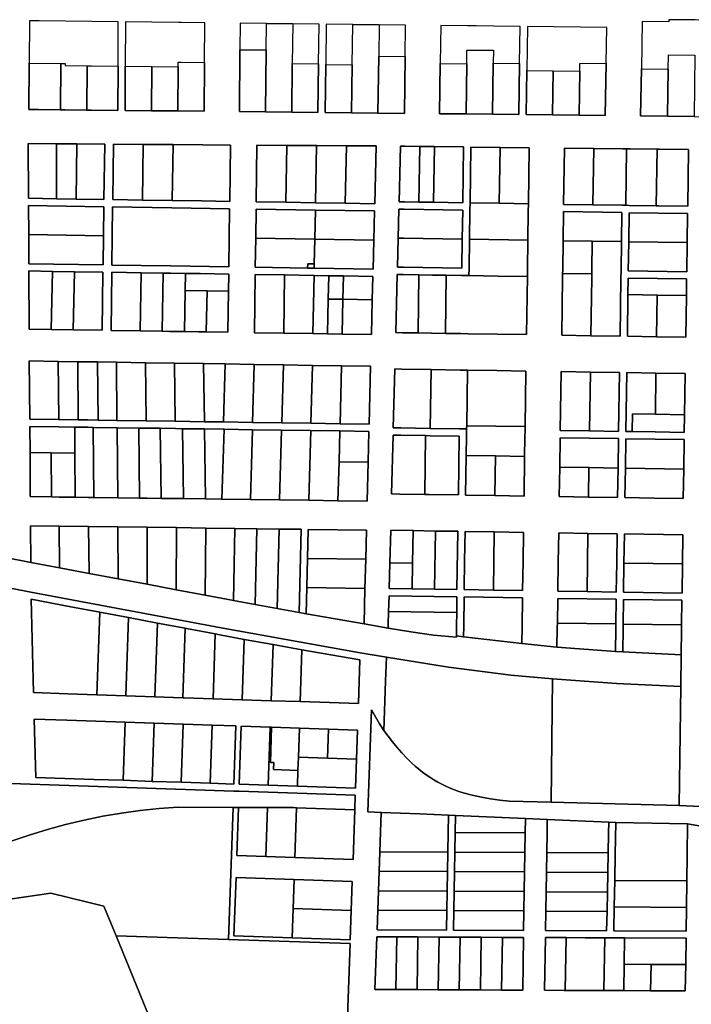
# Model space of a CAD drawing. Header units: feet. Extents: x 1432881 to 1462358, y 428034 to 438747.
# Tile 7 of 14: x 1456908 to 1458433, y 432739 to 434973. Entities that reach past the tile are written whole.
import ezdxf

# ---------------------------------------------------------------- set-up
doc = ezdxf.new("R2010")
doc.units = ezdxf.units.FT
doc.header["$MEASUREMENT"] = 0
doc.layers.add('SH_Minor_Grid_Line', color=247, linetype='Continuous')

msp = doc.modelspace()

# ---------------------------------------------------------------- linework, layer by layer
at = {"layer": 'SH_Minor_Grid_Line'}
for points in [[(1457130.6, 434767.3), (1457131.2, 434867.7), (1457131.8, 434968.1), (1457071.8, 434968.7), (1457011.8, 434969.4), (1456951.9, 434970.1), (1456929.9, 434970.3), (1456929.3, 434874.4), (1456928.6, 434769.4), (1456950.6, 434769.2), (1457000.6, 434768.7), (1457010.6, 434768.6), (1457060.6, 434768), (1457070.6, 434767.9), (1457130.6, 434767.3)], [(1457327.1, 434765.2), (1457327.7, 434875.9), (1457328.3, 434965.8), (1457275.3, 434966.4), (1457268.3, 434966.5), (1457208.3, 434967.2), (1457148.3, 434967.9), (1457147.7, 434867.5), (1457147.1, 434767.1), (1457207.1, 434766.5), (1457267.1, 434765.9), (1457327.1, 434765.2)], [(1457584.6, 434762.5), (1457586.2, 434872.9), (1457587.5, 434962.9), (1457527.7, 434963.6), (1457468, 434964.3), (1457408.3, 434964.9), (1457407.9, 434904.9), (1457407, 434764.4), (1457466.2, 434763.8), (1457525.4, 434763.1), (1457584.6, 434762.5)], [(1457467.5, 434904.3), (1457468, 434964.3), (1457527.7, 434963.6), (1457526.7, 434873.6), (1457525.4, 434763.1), (1457466.2, 434763.8), (1457467.5, 434904.3)], [(1457781.1, 434760.4), (1457783, 434889.7), (1457784, 434960.7), (1457724, 434961.4), (1457664, 434962.1), (1457604, 434962.7), (1457602.6, 434871.3), (1457601.1, 434762.3), (1457661, 434761.7), (1457721, 434761.1), (1457781.1, 434760.4)], [(1457664, 434962.1), (1457724, 434961.4), (1457722.9, 434890.4), (1457721, 434761.1), (1457661, 434761.7), (1457662.6, 434870.7), (1457664, 434962.1)], [(1458041.2, 434757.7), (1458042.8, 434873.8), (1458044.1, 434957.8), (1457984.1, 434958.5), (1457944.1, 434958.9), (1457924.1, 434959.1), (1457864, 434959.8), (1457862.8, 434873.6), (1457861.1, 434759.6), (1457921.2, 434759), (1457981.2, 434758.3), (1458041.2, 434757.7)], [(1458237.3, 434755.6), (1458239.4, 434874.6), (1458240.8, 434955.6), (1458180.6, 434956.2), (1458120.6, 434956.9), (1458060.6, 434957.6), (1458059.1, 434857.5), (1458057.7, 434757.5), (1458117.7, 434756.9), (1458177.7, 434756.3), (1458237.3, 434755.6)], [(1458498.7, 434752.9), (1458500.5, 434891.8), (1458501.3, 434952.6), (1458501.5, 434971.6), (1458441.5, 434972.3), (1458381.5, 434973), (1458381.5, 434968.4), (1458321, 434969.1), (1458319.2, 434861.4), (1458317.3, 434754.8), (1458378.7, 434754.1), (1458438.7, 434753.5), (1458498.7, 434752.9)], [(1457467.5, 434904.3), (1457466.2, 434763.8), (1457407, 434764.4), (1457407.9, 434904.9), (1457467.5, 434904.3)], [(1457722.9, 434890.4), (1457783, 434889.7), (1457781.1, 434760.4), (1457721, 434761.1), (1457722.9, 434890.4)], [(1457922.8, 434872.9), (1457923.3, 434904.1), (1457943.3, 434904.1), (1457983.3, 434904.1), (1457982.8, 434874.5), (1457981.2, 434758.3), (1457921.2, 434759), (1457922.8, 434872.9)], [(1458380.1, 434860.7), (1458380.5, 434893.1), (1458440.5, 434892.5), (1458438.7, 434753.5), (1458378.7, 434754.1), (1458380.1, 434860.7)], [(1457001.2, 434873.5), (1457000.6, 434768.7), (1456950.6, 434769.2), (1456928.6, 434769.4), (1456929.3, 434874.4), (1457001.2, 434873.5)], [(1457061.2, 434868.4), (1457060.6, 434768), (1457010.6, 434768.6), (1457000.6, 434768.7), (1457001.2, 434873.5), (1457011.2, 434873.3), (1457011.2, 434868.9), (1457061.2, 434868.4)], [(1457061.2, 434868.4), (1457071.2, 434868.3), (1457131.2, 434867.7), (1457130.6, 434767.3), (1457070.6, 434767.9), (1457060.6, 434768), (1457061.2, 434868.4)], [(1457207.7, 434866.9), (1457207.1, 434766.5), (1457147.1, 434767.1), (1457147.7, 434867.5), (1457207.7, 434866.9)], [(1457207.7, 434866.9), (1457267.7, 434866.2), (1457267.1, 434765.9), (1457207.1, 434766.5), (1457207.7, 434866.9)], [(1457274.7, 434876.4), (1457327.7, 434875.9), (1457327.1, 434765.2), (1457267.1, 434765.9), (1457267.7, 434866.2), (1457267.7, 434876.5), (1457274.7, 434876.4)], [(1457526.7, 434873.6), (1457586.2, 434872.9), (1457584.6, 434762.5), (1457525.4, 434763.1), (1457526.7, 434873.6)], [(1457662.6, 434870.7), (1457661, 434761.7), (1457601.1, 434762.3), (1457602.6, 434871.3), (1457662.6, 434870.7)], [(1457922.8, 434872.9), (1457921.2, 434759), (1457861.1, 434759.6), (1457862.8, 434873.6), (1457922.8, 434872.9)], [(1457982.8, 434874.5), (1458042.8, 434873.8), (1458041.2, 434757.7), (1457981.2, 434758.3), (1457982.8, 434874.5)], [(1458179.4, 434873.6), (1458239.4, 434874.6), (1458237.3, 434755.6), (1458177.7, 434756.3), (1458179.1, 434856.3), (1458179.4, 434873.6)], [(1458119.1, 434856.9), (1458117.7, 434756.9), (1458057.7, 434757.5), (1458059.1, 434857.5), (1458119.1, 434856.9)], [(1458119.1, 434856.9), (1458179.1, 434856.3), (1458177.7, 434756.3), (1458117.7, 434756.9), (1458119.1, 434856.9), (1458119.1, 434856.9)], [(1458380.1, 434860.7), (1458378.7, 434754.1), (1458317.3, 434754.8), (1458319.2, 434861.4), (1458380.1, 434860.7)], [(1456991.7, 434691.3), (1456991.2, 434566.8), (1456928.2, 434567.8), (1456927.6, 434691.7), (1456991.7, 434691.3)], [(1456927.6, 434691.7), (1456928.2, 434567.8), (1456991.2, 434566.8), (1457036.2, 434566.1), (1457099.2, 434565.1), (1457100.9, 434690.5), (1457037.9, 434691), (1456991.7, 434691.3), (1456927.6, 434691.7)], [(1456991.7, 434691.3), (1457037.9, 434691), (1457036.2, 434566.1), (1456991.2, 434566.8), (1456991.7, 434691.3)], [(1457037.9, 434691), (1457100.9, 434690.5), (1457099.2, 434565.1), (1457036.2, 434566.1), (1457037.9, 434691)], [(1457186.5, 434563.7), (1457119.2, 434564.8), (1457120.9, 434690.4), (1457188.6, 434690), (1457186.5, 434563.7)], [(1457120.9, 434690.4), (1457119.2, 434564.8), (1457186.5, 434563.7), (1457253.8, 434562.7), (1457321.1, 434561.6), (1457384.8, 434560.6), (1457386.5, 434688.6), (1457324, 434689), (1457256.3, 434689.5), (1457188.6, 434690), (1457120.9, 434690.4)], [(1457186.5, 434563.7), (1457188.6, 434690), (1457256.3, 434689.5), (1457253.8, 434562.7), (1457186.5, 434563.7)], [(1457253.8, 434562.7), (1457256.3, 434689.5), (1457324, 434689), (1457386.5, 434688.6), (1457384.8, 434560.6), (1457321.1, 434561.6), (1457253.8, 434562.7)], [(1457512.1, 434558.6), (1457444.8, 434559.7), (1457446.5, 434688.2), (1457514.2, 434687.8), (1457512.1, 434558.6)], [(1457446.5, 434688.2), (1457444.8, 434559.7), (1457512.1, 434558.6), (1457579.4, 434557.6), (1457646.7, 434556.5), (1457713.9, 434555.4), (1457717.3, 434686.4), (1457649.6, 434686.9), (1457581.9, 434687.3), (1457514.2, 434687.8), (1457446.5, 434688.2)], [(1457512.1, 434558.6), (1457514.2, 434687.8), (1457581.9, 434687.3), (1457579.4, 434557.6), (1457512.1, 434558.6)], [(1457579.4, 434557.6), (1457581.9, 434687.3), (1457649.6, 434686.9), (1457646.7, 434556.5), (1457579.4, 434557.6)], [(1457646.7, 434556.5), (1457649.6, 434686.9), (1457717.3, 434686.4), (1457713.9, 434555.4), (1457646.7, 434556.5)], [(1457932.1, 434684), (1457930.2, 434557.3), (1457930, 434540.8), (1457929, 434474.8), (1457928, 434408.8), (1457927.7, 434392.3), (1457911.2, 434392.6), (1457876.2, 434393.1), (1457845, 434393.6), (1457814.2, 434394.1), (1457778.7, 434394.7), (1457764.9, 434394.9), (1457761.5, 434262.9), (1457776.7, 434262.7), (1457812.2, 434262.1), (1457843, 434261.6), (1457874.2, 434261.2), (1457909.2, 434260.6), (1457925.7, 434260.3), (1457992, 434259.3), (1458058.3, 434258.3), (1458060.3, 434390.2), (1458060.5, 434406.7), (1458061.5, 434472.7), (1458062.5, 434538.7), (1458062.7, 434555.2), (1458064.6, 434682.5), (1457998.4, 434683.2), (1457932.1, 434684)], [(1457814.3, 434559.1), (1457781.2, 434559.6), (1457769.1, 434559.8), (1457772.3, 434685.8), (1457783.1, 434685.7), (1457816.2, 434685.3), (1457814.3, 434559.1)], [(1457772.3, 434685.8), (1457769.1, 434559.8), (1457781.2, 434559.6), (1457814.3, 434559.1), (1457847.4, 434558.6), (1457913.7, 434557.6), (1457915.6, 434684.2), (1457849.3, 434684.9), (1457816.2, 434685.3), (1457783.1, 434685.7), (1457772.3, 434685.8)], [(1457814.3, 434559.1), (1457816.2, 434685.3), (1457849.3, 434684.9), (1457847.4, 434558.6), (1457814.3, 434559.1)], [(1457849.3, 434684.9), (1457915.6, 434684.2), (1457913.7, 434557.6), (1457847.4, 434558.6), (1457849.3, 434684.9)], [(1457998.4, 434683.2), (1457996.5, 434556.3), (1457930.2, 434557.3), (1457932.1, 434684), (1457998.4, 434683.2)], [(1457998.4, 434683.2), (1458064.6, 434682.5), (1458062.7, 434555.2), (1457996.5, 434556.3), (1457998.4, 434683.2)], [(1458210.9, 434680.8), (1458209, 434552.9), (1458142.7, 434554), (1458144.6, 434681.6), (1458210.9, 434680.8)], [(1458144.6, 434681.6), (1458142.7, 434554), (1458209, 434552.9), (1458275.3, 434551.9), (1458283.5, 434551.8), (1458291.8, 434551.6), (1458352.9, 434550.7), (1458358.1, 434550.6), (1458424.3, 434549.5), (1458426.3, 434678.4), (1458360, 434679.1), (1458354.8, 434679.2), (1458293.7, 434679.9), (1458285.5, 434680), (1458277.2, 434680.1), (1458210.9, 434680.8), (1458144.6, 434681.6)], [(1458285.5, 434680), (1458283.5, 434551.8), (1458275.3, 434551.9), (1458209, 434552.9), (1458210.9, 434680.8), (1458277.2, 434680.1), (1458285.5, 434680)], [(1458283.5, 434551.8), (1458285.5, 434680), (1458293.7, 434679.9), (1458354.8, 434679.2), (1458352.9, 434550.7), (1458291.8, 434551.6), (1458283.5, 434551.8)], [(1458354.8, 434679.2), (1458360, 434679.1), (1458426.3, 434678.4), (1458424.3, 434549.5), (1458358.1, 434550.6), (1458352.9, 434550.7), (1458354.8, 434679.2)], [(1457929, 434474.8), (1457930, 434540.8), (1457930.2, 434557.3), (1457996.5, 434556.3), (1458062.7, 434555.2), (1458062.5, 434538.7), (1458061.5, 434472.7), (1457929, 434474.8)], [(1456928.2, 434551.3), (1457099, 434548.6), (1457098.1, 434482.6), (1456928.5, 434485.3), (1456928.2, 434551.3)], [(1456928.8, 434419.3), (1457097.3, 434416.6), (1457098.1, 434482.6), (1457099, 434548.6), (1456928.2, 434551.3), (1456928.5, 434485.3), (1456928.8, 434419.3)], [(1457384.6, 434544.1), (1457383.7, 434478.1), (1457382.8, 434412.1), (1457250.9, 434414.2), (1457117.3, 434416.3), (1457118.1, 434482.3), (1457119, 434548.3), (1457253.5, 434546.2), (1457384.6, 434544.1)], [(1457384.6, 434544.1), (1457253.5, 434546.2), (1457119, 434548.3), (1457118.1, 434482.3), (1457117.3, 434416.3), (1457250.9, 434414.2), (1457382.8, 434412.1), (1457383.7, 434478.1), (1457384.6, 434544.1)], [(1457710.2, 434407), (1457711.8, 434473), (1457713.5, 434539), (1457579.1, 434541.1), (1457444.6, 434543.2), (1457443.7, 434477.2), (1457442.8, 434411.2), (1457561.5, 434409.3), (1457576.5, 434409.1), (1457710.2, 434407)], [(1457579.1, 434541.1), (1457577.8, 434475.1), (1457443.7, 434477.2), (1457444.6, 434543.2), (1457579.1, 434541.1)], [(1457713.5, 434539), (1457711.8, 434473), (1457577.8, 434475.1), (1457579.1, 434541.1), (1457713.5, 434539)], [(1457765.3, 434411.4), (1457778.9, 434411.2), (1457911.5, 434409.1), (1457912.5, 434475.1), (1457913.5, 434541.1), (1457780.9, 434543.1), (1457768.7, 434543.3), (1457767, 434477.4), (1457765.3, 434411.4)], [(1457767, 434477.4), (1457768.7, 434543.3), (1457780.9, 434543.1), (1457913.5, 434541.1), (1457912.5, 434475.1), (1457779.9, 434477.2), (1457767, 434477.4)], [(1458142.5, 434537.5), (1458141.5, 434471.5), (1458140.5, 434405.5), (1458140.4, 434397.2), (1458140.2, 434389), (1458138.3, 434257), (1458204.5, 434256), (1458270.8, 434254.9), (1458272.8, 434386.9), (1458273, 434403.4), (1458274, 434469.4), (1458275, 434535.4), (1458142.5, 434537.5)], [(1458207.8, 434470.4), (1458141.5, 434471.5), (1458142.5, 434537.5), (1458275, 434535.4), (1458274, 434469.4), (1458207.8, 434470.4)], [(1458422.1, 434401.1), (1458423.1, 434467.1), (1458424.1, 434533), (1458291.5, 434535.1), (1458290.5, 434469.1), (1458289.5, 434403.1), (1458422.1, 434401.1)], [(1458424.1, 434533), (1458423.1, 434467.1), (1458290.5, 434469.1), (1458291.5, 434535.1), (1458424.1, 434533)], [(1456928.5, 434485.3), (1457098.1, 434482.6), (1457097.3, 434416.6), (1456928.8, 434419.3), (1456928.5, 434485.3)], [(1457561.5, 434409.3), (1457442.8, 434411.2), (1457443.7, 434477.2), (1457577.8, 434475.1), (1457576.7, 434419.1), (1457561.7, 434419.3), (1457561.5, 434409.3)], [(1457576.7, 434419.1), (1457577.8, 434475.1), (1457711.8, 434473), (1457710.2, 434407), (1457576.5, 434409.1), (1457576.7, 434419.1)], [(1457767, 434477.4), (1457779.9, 434477.2), (1457912.5, 434475.1), (1457911.5, 434409.1), (1457778.9, 434411.2), (1457765.3, 434411.4), (1457767, 434477.4)], [(1457927.7, 434392.3), (1457928, 434408.8), (1457929, 434474.8), (1458061.5, 434472.7), (1458060.5, 434406.7), (1458060.3, 434390.2), (1457994, 434391.3), (1457927.7, 434392.3)], [(1458206.6, 434396.2), (1458140.4, 434397.2), (1458140.5, 434405.5), (1458141.5, 434471.5), (1458207.8, 434470.4), (1458206.8, 434404.4), (1458206.6, 434396.2)], [(1458206.6, 434396.2), (1458206.8, 434404.4), (1458207.8, 434470.4), (1458274, 434469.4), (1458273, 434403.4), (1458272.8, 434386.9), (1458270.8, 434254.9), (1458204.5, 434256), (1458206.5, 434387.9), (1458206.6, 434396.2)], [(1458422.1, 434401.1), (1458289.5, 434403.1), (1458290.5, 434469.1), (1458423.1, 434467.1), (1458422.1, 434401.1)], [(1457576.7, 434419.1), (1457576.5, 434409.1), (1457561.5, 434409.3), (1457561.7, 434419.3), (1457576.7, 434419.1)], [(1456929.5, 434270.8), (1456928.9, 434402.8), (1456982.1, 434401.9), (1456979.5, 434270), (1456929.5, 434270.8)], [(1456929.5, 434270.8), (1456979.5, 434270), (1457029.5, 434269.2), (1457095.3, 434268.2), (1457097, 434400.1), (1457032.1, 434401.1), (1456982.1, 434401.9), (1456928.9, 434402.8), (1456929.5, 434270.8)], [(1456979.5, 434270), (1456982.1, 434401.9), (1457032.1, 434401.1), (1457029.5, 434269.2), (1456979.5, 434270)], [(1457029.5, 434269.2), (1457032.1, 434401.1), (1457097, 434400.1), (1457095.3, 434268.2), (1457029.5, 434269.2)], [(1457115.3, 434267.8), (1457117, 434399.8), (1457183.8, 434398.8), (1457181.7, 434266.8), (1457115.3, 434267.8)], [(1457382.6, 434395.6), (1457317.4, 434396.7), (1457284.4, 434397.2), (1457250.6, 434397.7), (1457233.7, 434398), (1457183.8, 434398.8), (1457117, 434399.8), (1457115.3, 434267.8), (1457181.7, 434266.8), (1457231.1, 434266), (1457248, 434265.8), (1457281.8, 434265.2), (1457314.4, 434264.7), (1457331.3, 434264.4), (1457380.8, 434263.7), (1457382.1, 434357.2), (1457382.6, 434395.6)], [(1457183.8, 434398.8), (1457233.7, 434398), (1457231.1, 434266), (1457181.7, 434266.8), (1457183.8, 434398.8)], [(1457283.7, 434358.7), (1457281.8, 434265.2), (1457248, 434265.8), (1457231.1, 434266), (1457233.7, 434398), (1457250.6, 434397.7), (1457284.4, 434397.2), (1457283.7, 434358.7)], [(1457283.7, 434358.7), (1457284.4, 434397.2), (1457317.4, 434396.7), (1457382.6, 434395.6), (1457382.1, 434357.2), (1457333.2, 434357.9), (1457283.7, 434358.7)], [(1458206.6, 434396.2), (1458206.5, 434387.9), (1458204.5, 434256), (1458138.3, 434257), (1458140.2, 434389), (1458140.4, 434397.2), (1458206.6, 434396.2)], [(1457507.2, 434261.7), (1457440.8, 434262.7), (1457442.6, 434394.7), (1457509.4, 434393.7), (1457507.2, 434261.7)], [(1457706.4, 434258.5), (1457708.4, 434337.5), (1457709.7, 434390.5), (1457643, 434391.6), (1457609.6, 434392.1), (1457576.2, 434392.6), (1457509.4, 434393.7), (1457442.6, 434394.7), (1457440.8, 434262.7), (1457507.2, 434261.7), (1457573.6, 434260.6), (1457606.6, 434260.1), (1457640, 434259.6), (1457706.4, 434258.5)], [(1457576.2, 434392.6), (1457573.6, 434260.6), (1457507.2, 434261.7), (1457509.4, 434393.7), (1457576.2, 434392.6)], [(1457608.4, 434339.1), (1457606.6, 434260.1), (1457573.6, 434260.6), (1457576.2, 434392.6), (1457609.6, 434392.1), (1457608.4, 434339.1)], [(1457608.4, 434339.1), (1457609.6, 434392.1), (1457643, 434391.6), (1457641.8, 434338.6), (1457608.4, 434339.1)], [(1457641.8, 434338.6), (1457643, 434391.6), (1457709.7, 434390.5), (1457708.4, 434337.5), (1457641.8, 434338.6)], [(1457812.2, 434262.1), (1457776.7, 434262.7), (1457761.5, 434262.9), (1457764.9, 434394.9), (1457778.7, 434394.7), (1457814.2, 434394.1), (1457812.2, 434262.1)], [(1457812.2, 434262.1), (1457814.2, 434394.1), (1457845, 434393.6), (1457876.2, 434393.1), (1457874.2, 434261.2), (1457843, 434261.6), (1457812.2, 434262.1)], [(1457874.2, 434261.2), (1457876.2, 434393.1), (1457911.2, 434392.6), (1457927.7, 434392.3), (1457994, 434391.3), (1458060.3, 434390.2), (1458058.3, 434258.3), (1457992, 434259.3), (1457925.7, 434260.3), (1457909.2, 434260.6), (1457874.2, 434261.2)], [(1458287.3, 434254.7), (1458353.6, 434253.6), (1458419.8, 434252.6), (1458421.3, 434347.2), (1458421.8, 434384.6), (1458355.6, 434385.6), (1458289.3, 434386.6), (1458288.7, 434349.2), (1458287.3, 434254.7)], [(1458355, 434348.2), (1458288.7, 434349.2), (1458289.3, 434386.6), (1458355.6, 434385.6), (1458421.8, 434384.6), (1458421.3, 434347.2), (1458355, 434348.2)], [(1457283.7, 434358.7), (1457333.2, 434357.9), (1457331.3, 434264.4), (1457314.4, 434264.7), (1457281.8, 434265.2), (1457283.7, 434358.7)], [(1457333.2, 434357.9), (1457382.1, 434357.2), (1457380.8, 434263.7), (1457331.3, 434264.4), (1457333.2, 434357.9)], [(1457608.4, 434339.1), (1457641.8, 434338.6), (1457640, 434259.6), (1457606.6, 434260.1), (1457608.4, 434339.1)], [(1457641.8, 434338.6), (1457708.4, 434337.5), (1457706.4, 434258.5), (1457640, 434259.6), (1457641.8, 434338.6)], [(1458355, 434348.2), (1458353.6, 434253.6), (1458287.3, 434254.7), (1458288.7, 434349.2), (1458355, 434348.2)], [(1458355, 434348.2), (1458421.3, 434347.2), (1458419.8, 434252.6), (1458353.6, 434253.6), (1458355, 434348.2)], [(1456996.5, 434065.7), (1456930.8, 434066.6), (1456929.8, 434198.7), (1456995.7, 434197.7), (1456996.5, 434065.7)], [(1457704.6, 434186.6), (1457638.6, 434187.6), (1457572.6, 434188.6), (1457506.6, 434189.7), (1457440.6, 434190.7), (1457374.6, 434191.8), (1457325.1, 434192.5), (1457259.2, 434193.6), (1457193.3, 434194.6), (1457127.5, 434195.6), (1457084.5, 434196.3), (1457061.6, 434196.7), (1457039.6, 434197), (1456995.7, 434197.7), (1456929.8, 434198.7), (1456930.8, 434066.6), (1456996.5, 434065.7), (1457040.7, 434065), (1457062.7, 434064.7), (1457085.8, 434064.4), (1457128.8, 434063.7), (1457195, 434062.8), (1457261.1, 434061.8), (1457327.3, 434060.8), (1457370.6, 434060.2), (1457436.7, 434059.2), (1457502.8, 434058.2), (1457569, 434057.3), (1457635.1, 434056.3), (1457701.2, 434055.3), (1457704.6, 434186.6)], [(1456996.5, 434065.7), (1456995.7, 434197.7), (1457039.6, 434197), (1457040.7, 434065), (1456996.5, 434065.7)], [(1457040.7, 434065), (1457039.6, 434197), (1457061.6, 434196.7), (1457084.5, 434196.3), (1457085.8, 434064.4), (1457062.7, 434064.7), (1457040.7, 434065)], [(1457085.8, 434064.4), (1457084.5, 434196.3), (1457127.5, 434195.6), (1457128.8, 434063.7), (1457085.8, 434064.4)], [(1457128.8, 434063.7), (1457127.5, 434195.6), (1457193.3, 434194.6), (1457195, 434062.8), (1457128.8, 434063.7)], [(1457261.1, 434061.8), (1457195, 434062.8), (1457193.3, 434194.6), (1457259.2, 434193.6), (1457261.1, 434061.8)], [(1457261.1, 434061.8), (1457259.2, 434193.6), (1457325.1, 434192.5), (1457327.3, 434060.8), (1457261.1, 434061.8)], [(1457370.6, 434060.2), (1457327.3, 434060.8), (1457325.1, 434192.5), (1457374.6, 434191.8), (1457370.6, 434060.2)], [(1457370.6, 434060.2), (1457374.6, 434191.8), (1457440.6, 434190.7), (1457436.7, 434059.2), (1457370.6, 434060.2)], [(1457436.7, 434059.2), (1457440.6, 434190.7), (1457506.6, 434189.7), (1457502.8, 434058.2), (1457436.7, 434059.2)], [(1457569, 434057.3), (1457502.8, 434058.2), (1457506.6, 434189.7), (1457572.6, 434188.6), (1457569, 434057.3)], [(1457569, 434057.3), (1457572.6, 434188.6), (1457638.6, 434187.6), (1457635.1, 434056.3), (1457569, 434057.3)], [(1457701.2, 434055.3), (1457635.1, 434056.3), (1457638.6, 434187.6), (1457704.6, 434186.6), (1457701.2, 434055.3)], [(1457756, 434046.9), (1457759.4, 434180.5), (1457775.5, 434180.2), (1457841.8, 434179.2), (1457839.7, 434045.6), (1457773.5, 434046.6), (1457756, 434046.9)], [(1457756, 434046.9), (1457773.5, 434046.6), (1457839.7, 434045.6), (1457906, 434044.6), (1457922.5, 434044.3), (1457922.3, 434027.8), (1457921.6, 433984.3), (1457920.2, 433894.3), (1457986.5, 433893.3), (1458052.8, 433892.2), (1458054.1, 433982.2), (1458054.8, 434025.7), (1458055, 434042.2), (1458055.1, 434049.7), (1458057, 434175.8), (1457990.8, 434176.8), (1457924.5, 434177.9), (1457908, 434178.1), (1457841.8, 434179.2), (1457775.5, 434180.2), (1457759.4, 434180.5), (1457756, 434046.9)], [(1457841.8, 434179.2), (1457908, 434178.1), (1457924.5, 434177.9), (1457922.6, 434051.8), (1457922.5, 434044.3), (1457906, 434044.6), (1457839.7, 434045.6), (1457841.8, 434179.2)], [(1458055.1, 434049.7), (1457988.9, 434050.8), (1457922.6, 434051.8), (1457924.5, 434177.9), (1457990.8, 434176.8), (1458057, 434175.8), (1458055.1, 434049.7)], [(1458137, 434174.5), (1458203.3, 434173.5), (1458201.3, 434040), (1458135, 434041), (1458137, 434174.5)], [(1458269.6, 434172.4), (1458203.3, 434173.5), (1458137, 434174.5), (1458135, 434041), (1458201.3, 434040), (1458267.5, 434038.9), (1458269.6, 434172.4)], [(1458203.3, 434173.5), (1458269.6, 434172.4), (1458267.5, 434038.9), (1458201.3, 434040), (1458203.3, 434173.5)], [(1458350.9, 434077.6), (1458298.9, 434078.4), (1458298.3, 434038.4), (1458284, 434038.7), (1458286.1, 434172.2), (1458352.3, 434171.1), (1458350.9, 434077.6)], [(1458416.6, 434036.6), (1458417.2, 434076.6), (1458418.6, 434170.1), (1458352.3, 434171.1), (1458286.1, 434172.2), (1458284, 434038.7), (1458298.3, 434038.4), (1458350.3, 434037.6), (1458416.6, 434036.6)], [(1458350.9, 434077.6), (1458352.3, 434171.1), (1458418.6, 434170.1), (1458417.2, 434076.6), (1458350.9, 434077.6)], [(1458298.3, 434038.4), (1458298.9, 434078.4), (1458350.9, 434077.6), (1458417.2, 434076.6), (1458416.6, 434036.6), (1458350.3, 434037.6), (1458298.3, 434038.4)], [(1457033.3, 433989.4), (1456979.4, 433990.2), (1456931.4, 433990.8), (1456930.9, 434050.1), (1456996.6, 434049.2), (1457032.8, 434048.6), (1457033.3, 433989.4)], [(1456930.9, 434050.1), (1456931.4, 433990.8), (1456932.1, 433890.8), (1456980.1, 433890.2), (1456997.7, 433889.9), (1457034.2, 433889.5), (1457064.2, 433889.1), (1457076.2, 433888.9), (1457130.7, 433888.2), (1457180.2, 433887.5), (1457197.2, 433887.3), (1457229.1, 433886.9), (1457263.6, 433886.4), (1457279.6, 433886.2), (1457330.1, 433885.5), (1457365.3, 433885.1), (1457367.2, 433885), (1457431.6, 433884.2), (1457497.9, 433883.3), (1457564.2, 433882.4), (1457630.5, 433881.5), (1457696.8, 433880.7), (1457699, 433968.9), (1457700.8, 434038.8), (1457634.7, 434039.8), (1457568.5, 434040.8), (1457502.4, 434041.7), (1457436.2, 434042.7), (1457372.1, 434043.7), (1457370.1, 434043.7), (1457327.5, 434044.3), (1457277.4, 434045), (1457261.4, 434045.3), (1457227.2, 434045.8), (1457195.2, 434046.3), (1457178.2, 434046.5), (1457129, 434047.2), (1457074.8, 434048), (1457062.8, 434048.2), (1457032.8, 434048.6), (1456996.6, 434049.2), (1456930.9, 434050.1)], [(1457033.3, 433989.4), (1457032.8, 434048.6), (1457062.8, 434048.2), (1457074.8, 434048), (1457076.2, 433888.9), (1457064.2, 433889.1), (1457034.2, 433889.5), (1457033.3, 433989.4)], [(1457074.8, 434048), (1457129, 434047.2), (1457130.7, 433888.2), (1457076.2, 433888.9), (1457074.8, 434048)], [(1457178.2, 434046.5), (1457180.2, 433887.5), (1457130.7, 433888.2), (1457129, 434047.2), (1457178.2, 434046.5)], [(1457178.2, 434046.5), (1457195.2, 434046.3), (1457227.2, 434045.8), (1457229.1, 433886.9), (1457197.2, 433887.3), (1457180.2, 433887.5), (1457178.2, 434046.5)], [(1457227.2, 434045.8), (1457261.4, 434045.3), (1457277.4, 434045), (1457279.6, 433886.2), (1457263.6, 433886.4), (1457229.1, 433886.9), (1457227.2, 434045.8)], [(1457277.4, 434045), (1457327.5, 434044.3), (1457330.1, 433885.5), (1457279.6, 433886.2), (1457277.4, 434045)], [(1457327.5, 434044.3), (1457370.1, 434043.7), (1457372.1, 434043.7), (1457367.2, 433885), (1457365.3, 433885.1), (1457330.1, 433885.5), (1457327.5, 434044.3)], [(1457372.1, 434043.7), (1457436.2, 434042.7), (1457431.6, 433884.2), (1457367.2, 433885), (1457372.1, 434043.7)], [(1457502.4, 434041.7), (1457497.9, 433883.3), (1457431.6, 433884.2), (1457436.2, 434042.7), (1457502.4, 434041.7)], [(1457502.4, 434041.7), (1457568.5, 434040.8), (1457564.2, 433882.4), (1457497.9, 433883.3), (1457502.4, 434041.7)], [(1457632.8, 433969.8), (1457630.5, 433881.5), (1457564.2, 433882.4), (1457568.5, 434040.8), (1457634.7, 434039.8), (1457632.8, 433969.8)], [(1457632.8, 433969.8), (1457634.7, 434039.8), (1457700.8, 434038.8), (1457699, 433968.9), (1457632.8, 433969.8)], [(1457987.9, 433983.2), (1457921.6, 433984.3), (1457922.3, 434027.8), (1457922.5, 434044.3), (1457922.6, 434051.8), (1457988.9, 434050.8), (1458055.1, 434049.7), (1458055, 434042.2), (1458054.8, 434025.7), (1458054.1, 433982.2), (1457987.9, 433983.2)], [(1457752.2, 433896.9), (1457755.6, 434030.4), (1457773.2, 434030.1), (1457829.5, 434029.3), (1457827.5, 433895.7), (1457771.2, 433896.6), (1457752.2, 433896.9)], [(1457752.2, 433896.9), (1457771.2, 433896.6), (1457827.5, 433895.7), (1457837.5, 433895.6), (1457903.7, 433894.5), (1457905.8, 434028.1), (1457839.5, 434029.1), (1457829.5, 434029.3), (1457773.2, 434030.1), (1457755.6, 434030.4), (1457752.2, 433896.9)], [(1457827.5, 433895.7), (1457829.5, 434029.3), (1457839.5, 434029.1), (1457905.8, 434028.1), (1457903.7, 433894.5), (1457837.5, 433895.6), (1457827.5, 433895.7)], [(1458132.8, 433891), (1458199, 433889.9), (1458265.3, 433888.9), (1458266.3, 433955.7), (1458267.3, 434022.4), (1458201, 434023.5), (1458134.8, 434024.5), (1458133.8, 433957.7), (1458132.8, 433891)], [(1458200, 433956.7), (1458133.8, 433957.7), (1458134.8, 434024.5), (1458201, 434023.5), (1458267.3, 434022.4), (1458266.3, 433955.7), (1458200, 433956.7)], [(1458281.8, 433888.6), (1458348, 433887.6), (1458414.3, 433886.6), (1458415.3, 433953.3), (1458416.3, 434020.1), (1458350.1, 434021.1), (1458283.8, 434022.2), (1458282.8, 433955.4), (1458281.8, 433888.6)], [(1458415.3, 433953.3), (1458282.8, 433955.4), (1458283.8, 434022.2), (1458350.1, 434021.1), (1458416.3, 434020.1), (1458415.3, 433953.3)], [(1456979.4, 433990.2), (1456980.1, 433890.2), (1456932.1, 433890.8), (1456931.4, 433990.8), (1456979.4, 433990.2)], [(1457033.3, 433989.4), (1457034.2, 433889.5), (1456997.7, 433889.9), (1456980.1, 433890.2), (1456979.4, 433990.2), (1457033.3, 433989.4)], [(1457987.9, 433983.2), (1457986.5, 433893.3), (1457920.2, 433894.3), (1457921.6, 433984.3), (1457987.9, 433983.2)], [(1457987.9, 433983.2), (1458054.1, 433982.2), (1458052.8, 433892.2), (1457986.5, 433893.3), (1457987.9, 433983.2)], [(1457632.8, 433969.8), (1457699, 433968.9), (1457696.8, 433880.7), (1457630.5, 433881.5), (1457632.8, 433969.8)], [(1458200, 433956.7), (1458199, 433889.9), (1458132.8, 433891), (1458133.8, 433957.7), (1458200, 433956.7)], [(1458200, 433956.7), (1458266.3, 433955.7), (1458265.3, 433888.9), (1458199, 433889.9), (1458200, 433956.7)], [(1458415.3, 433953.3), (1458414.3, 433886.6), (1458348, 433887.6), (1458281.8, 433888.6), (1458282.8, 433955.4), (1458415.3, 433953.3)], [(1456997.9, 433823.9), (1456998.1, 433729.3), (1456933.2, 433741.5), (1456932.6, 433824.8), (1456997.9, 433823.9)], [(1457064.4, 433823), (1457065.9, 433716.6), (1456998.1, 433729.3), (1456997.9, 433823.9), (1457064.4, 433823)], [(1457130.8, 433822.2), (1457131.7, 433704.2), (1457065.9, 433716.6), (1457064.4, 433823), (1457130.8, 433822.2)], [(1457197.3, 433821.3), (1457197.6, 433691.8), (1457131.7, 433704.2), (1457130.8, 433822.2), (1457197.3, 433821.3)], [(1457263.7, 433820.4), (1457263.4, 433679.4), (1457197.6, 433691.8), (1457197.3, 433821.3), (1457263.7, 433820.4)], [(1457330.2, 433819.5), (1457329.3, 433667), (1457263.4, 433679.4), (1457263.7, 433820.4), (1457330.2, 433819.5)], [(1457396.6, 433818.6), (1457393.2, 433655), (1457377.4, 433657.9), (1457353.4, 433662.5), (1457329.3, 433667), (1457330.2, 433819.5), (1457396.6, 433818.6)], [(1457396.6, 433818.6), (1457446.6, 433818), (1457442.4, 433645.8), (1457393.2, 433655), (1457396.6, 433818.6)], [(1457446.6, 433818), (1457496.6, 433817.3), (1457492.1, 433636.7), (1457442.4, 433645.8), (1457446.6, 433818)], [(1457542.1, 433627.7), (1457492.1, 433636.7), (1457496.6, 433817.3), (1457546.6, 433816.6), (1457542.1, 433627.7)], [(1457561.5, 433750.4), (1457563.1, 433816.4), (1457695.1, 433814.7), (1457693.4, 433748.7), (1457561.5, 433750.4)], [(1457746.7, 433682.5), (1457798.7, 433681.7), (1457849.7, 433680.9), (1457900.6, 433680.1), (1457902.4, 433812.1), (1457851.9, 433812.8), (1457801.5, 433813.6), (1457750.1, 433814.4), (1457748.2, 433740.9), (1457746.7, 433682.5)], [(1457800, 433740.1), (1457748.2, 433740.9), (1457750.1, 433814.4), (1457801.5, 433813.6), (1457800, 433740.1)], [(1457800, 433740.1), (1457801.5, 433813.6), (1457851.9, 433812.8), (1457849.7, 433680.9), (1457798.7, 433681.7), (1457800, 433740.1)], [(1457851.9, 433812.8), (1457902.4, 433812.1), (1457900.6, 433680.1), (1457849.7, 433680.9), (1457851.9, 433812.8)], [(1457983.3, 433678.8), (1457917.1, 433679.8), (1457918, 433745.8), (1457918.9, 433811.8), (1457985.2, 433810.8), (1457983.3, 433678.8)], [(1457918.9, 433811.8), (1457918, 433745.8), (1457917.1, 433679.8), (1457983.3, 433678.8), (1458049.5, 433677.7), (1458050.5, 433743.7), (1458051.5, 433809.7), (1457985.2, 433810.8), (1457918.9, 433811.8)], [(1457983.3, 433678.8), (1457985.2, 433810.8), (1458051.5, 433809.7), (1458050.5, 433743.7), (1458049.5, 433677.7), (1457983.3, 433678.8)], [(1458131.5, 433808.5), (1458197.8, 433807.4), (1458195.9, 433675.5), (1458129.5, 433676.5), (1458130.5, 433742.5), (1458131.5, 433808.5)], [(1458131.5, 433808.5), (1458130.5, 433742.5), (1458129.5, 433676.5), (1458195.9, 433675.5), (1458262.3, 433674.4), (1458263.2, 433740.4), (1458264, 433806.4), (1458197.8, 433807.4), (1458131.5, 433808.5)], [(1458197.8, 433807.4), (1458264, 433806.4), (1458263.2, 433740.4), (1458262.3, 433674.4), (1458195.9, 433675.5), (1458197.8, 433807.4)], [(1458280.5, 433806.2), (1458279.7, 433740.2), (1458278.8, 433674.2), (1458411.4, 433672.1), (1458412.3, 433738.1), (1458413.2, 433804.1), (1458280.5, 433806.2)], [(1458279.7, 433740.2), (1458280.5, 433806.2), (1458413.2, 433804.1), (1458412.3, 433738.1), (1458279.7, 433740.2)], [(1457561.5, 433750.4), (1457693.4, 433748.7), (1457691.7, 433682.7), (1457560, 433684.5), (1457561.5, 433750.4)], [(1457800, 433740.1), (1457798.7, 433681.7), (1457746.7, 433682.5), (1457748.2, 433740.9), (1457800, 433740.1)], [(1458411.4, 433672.1), (1458278.8, 433674.2), (1458279.7, 433740.2), (1458412.3, 433738.1), (1458411.4, 433672.1)], [(1457560, 433684.5), (1457691.7, 433682.7), (1457689.7, 433601.9), (1457558.6, 433624.7), (1457560, 433684.5)], [(1457745.4, 433630), (1457746.3, 433666), (1457900.4, 433663.6), (1457899.9, 433627.6), (1457745.4, 433630)], [(1457915.7, 433572.9), (1457916, 433597.3), (1457916.9, 433663.3), (1458049.3, 433661.2), (1458048.3, 433595.3), (1458047.7, 433557.4), (1457915.7, 433572.9)], [(1458261.3, 433601.9), (1458128.4, 433604), (1458129.3, 433660), (1458262.1, 433657.9), (1458261.3, 433601.9)], [(1456933.7, 433658), (1457024.1, 433641), (1457089.7, 433628.6), (1457083.2, 433441.2), (1457017.2, 433443.4), (1456939.4, 433446), (1456933.7, 433658)], [(1456933.7, 433658), (1456939.4, 433446), (1457017.2, 433443.4), (1457083.2, 433441.2), (1457149.2, 433438.9), (1457215.1, 433436.7), (1457278.4, 433434.6), (1457281.1, 433434.5), (1457347.1, 433432.3), (1457413, 433430), (1457479, 433427.8), (1457544.9, 433425.6), (1457610.9, 433423.4), (1457676.9, 433421.2), (1457680.3, 433520.3), (1457614.6, 433531.6), (1457548.8, 433543.2), (1457483.2, 433555), (1457417.5, 433567), (1457362.3, 433577.4), (1457352, 433579.3), (1457286.4, 433591.6), (1457283.8, 433592.1), (1457220.8, 433604), (1457155.3, 433616.3), (1457089.7, 433628.6), (1457024.1, 433641), (1456933.7, 433658)], [(1458410.5, 433599.6), (1458277.8, 433601.7), (1458278.6, 433657.7), (1458411.2, 433655.6), (1458410.5, 433599.6)], [(1457089.7, 433628.6), (1457155.3, 433616.3), (1457149.2, 433438.9), (1457083.2, 433441.2), (1457089.7, 433628.6)], [(1457155.3, 433616.3), (1457220.8, 433604), (1457215.1, 433436.7), (1457149.2, 433438.9), (1457155.3, 433616.3)], [(1457744.4, 433592.6), (1457744.6, 433600), (1457745.4, 433630), (1457899.9, 433627.6), (1457899.5, 433597.6), (1457899.2, 433575.1), (1457899.2, 433571.6), (1457847.4, 433576.8), (1457795.8, 433583.8), (1457744.4, 433592.6)], [(1457283.8, 433592.1), (1457278.4, 433434.6), (1457215.1, 433436.7), (1457220.8, 433604), (1457283.8, 433592.1)], [(1457352, 433579.3), (1457347.1, 433432.3), (1457281.1, 433434.5), (1457278.4, 433434.6), (1457283.8, 433592.1), (1457286.4, 433591.6), (1457352, 433579.3)], [(1458260.5, 433539.5), (1458127.6, 433549.6), (1458128.3, 433594), (1458128.4, 433604), (1458261.3, 433601.9), (1458261.2, 433591.9), (1458260.5, 433539.5)], [(1458409.6, 433532.2), (1458277, 433538.5), (1458277.7, 433591.7), (1458277.8, 433601.7), (1458410.5, 433599.6), (1458410.3, 433589.6), (1458409.6, 433532.2)], [(1457417.5, 433567), (1457413, 433430), (1457347.1, 433432.3), (1457352, 433579.3), (1457362.3, 433577.4), (1457417.5, 433567)], [(1457417.5, 433567), (1457483.2, 433555), (1457479, 433427.8), (1457413, 433430), (1457417.5, 433567)], [(1457483.2, 433555), (1457548.8, 433543.2), (1457544.9, 433425.6), (1457479, 433427.8), (1457483.2, 433555)], [(1457680.3, 433520.3), (1457676.9, 433421.2), (1457610.9, 433423.4), (1457544.9, 433425.6), (1457548.8, 433543.2), (1457614.6, 433531.6), (1457680.3, 433520.3)], [(1458117.5, 433477), (1458114.3, 433197.4), (1458019.3, 433199.9), (1457998.1, 433202.2), (1457977, 433205.2), (1457956.1, 433209), (1457935.2, 433213.5), (1457914.6, 433218.8), (1457904.7, 433222), (1457894.8, 433225.6), (1457885.1, 433229.5), (1457875.6, 433233.7), (1457866.2, 433238.3), (1457857, 433243.1), (1457847.9, 433248.4), (1457839.1, 433253.9), (1457830.4, 433259.7), (1457822, 433265.8), (1457813.7, 433272.3), (1457805.7, 433279), (1457798, 433286), (1457786.4, 433297.5), (1457775.3, 433309.4), (1457764.6, 433321.6), (1457754.2, 433334.2), (1457744.3, 433347.2), (1457734.8, 433360.4), (1457738.7, 433472.1), (1457740.6, 433526.4), (1457881.5, 433504.1), (1458022.9, 433485.6), (1458117.5, 433477)], [(1458114.3, 433197.4), (1458117.5, 433477), (1458263, 433466.7), (1458408.6, 433460.2), (1458405, 433189.6), (1458114.3, 433197.4)], [(1456944.6, 433253.7), (1456941, 433385.9), (1457015.2, 433383.4), (1457081.1, 433381.2), (1457147.1, 433379), (1457142.5, 433247.1), (1457076.5, 433249.3), (1457010.6, 433251.5), (1456944.6, 433253.7)], [(1457398.9, 433370.5), (1457345, 433372.3), (1457279, 433374.5), (1457213, 433376.8), (1457147.1, 433379), (1457081.1, 433381.2), (1457015.2, 433383.4), (1456941, 433385.9), (1456944.6, 433253.7), (1457010.6, 433251.5), (1457076.5, 433249.3), (1457142.5, 433247.1), (1457208.5, 433244.8), (1457274.4, 433242.6), (1457340.4, 433240.4), (1457394.4, 433238.6), (1457398.9, 433370.5)], [(1457142.5, 433247.1), (1457147.1, 433379), (1457213, 433376.8), (1457208.5, 433244.8), (1457142.5, 433247.1)], [(1457208.5, 433244.8), (1457213, 433376.8), (1457279, 433374.5), (1457274.4, 433242.6), (1457208.5, 433244.8)], [(1457274.4, 433242.6), (1457279, 433374.5), (1457345, 433372.3), (1457340.4, 433240.4), (1457274.4, 433242.6)], [(1457340.4, 433240.4), (1457345, 433372.3), (1457398.9, 433370.5), (1457394.4, 433238.6), (1457340.4, 433240.4)], [(1457472.3, 433235.9), (1457406.3, 433238.2), (1457410.9, 433370.1), (1457476.9, 433367.9), (1457472.3, 433235.9)], [(1457670.2, 433229.3), (1457672.5, 433295.2), (1457674.8, 433361.2), (1457608.8, 433363.4), (1457542.9, 433365.6), (1457479.9, 433367.8), (1457476.9, 433367.9), (1457410.9, 433370.1), (1457406.3, 433238.2), (1457472.3, 433235.9), (1457538.3, 433233.7), (1457604.2, 433231.5), (1457670.2, 433229.3)], [(1457472.3, 433235.9), (1457476.9, 433367.9), (1457479.9, 433367.8), (1457477.1, 433287.5), (1457484.6, 433287.3), (1457484, 433271.5), (1457539.5, 433269.7), (1457538.3, 433233.7), (1457472.3, 433235.9)], [(1457539.5, 433269.7), (1457484, 433271.5), (1457484.6, 433287.3), (1457477.1, 433287.5), (1457479.9, 433367.8), (1457542.9, 433365.6), (1457540.6, 433299.7), (1457539.5, 433269.7)], [(1457606.5, 433297.5), (1457540.6, 433299.7), (1457542.9, 433365.6), (1457608.8, 433363.4), (1457606.5, 433297.5)], [(1457606.5, 433297.5), (1457608.8, 433363.4), (1457674.8, 433361.2), (1457672.5, 433295.2), (1457606.5, 433297.5)], [(1457606.5, 433297.5), (1457672.5, 433295.2), (1457670.2, 433229.3), (1457604.2, 433231.5), (1457538.3, 433233.7), (1457539.5, 433269.7), (1457540.6, 433299.7), (1457606.5, 433297.5)], [(1457382.1, 432885.8), (1457126.6, 432894.4), (1457099, 432961.8), (1456979, 432991.2), (1456885.8, 432977.2), (1456889, 433096.5), (1456888.9, 433108.8), (1456929.6, 433122.9), (1456970.8, 433135.6), (1457012.3, 433147), (1457054.2, 433157), (1457096.5, 433165.6), (1457139, 433172.8), (1457181.7, 433178.6), (1457224.5, 433183), (1457267.5, 433185.9), (1457392.5, 433185.2), (1457382.1, 432885.8)], [(1457470.5, 433185.1), (1457466.7, 433074), (1457400.7, 433076.3), (1457404.5, 433185.2), (1457470.5, 433185.1)], [(1457536.6, 433185), (1457532.6, 433071.8), (1457466.7, 433074), (1457470.5, 433185.1), (1457529.4, 433185.3), (1457536.6, 433185)], [(1457536.6, 433185), (1457668.5, 433180.2), (1457664.6, 433067.4), (1457598.6, 433069.6), (1457532.6, 433071.8), (1457536.6, 433185)], [(1457881.4, 433168.1), (1457880.7, 433128.9), (1457880, 433084.4), (1457725.2, 433085.2), (1457726.8, 433129.6), (1457728.3, 433174.2), (1457816.4, 433171), (1457881.4, 433168.1)], [(1457897.4, 433167.4), (1458056.2, 433160.4), (1458055.6, 433128.1), (1457896.7, 433128.9), (1457897.4, 433167.4)], [(1458245.4, 433152), (1458244.9, 433127.2), (1458243.9, 433082.7), (1458104.4, 433083.4), (1458105.1, 433127.9), (1458105.6, 433158.2), (1458245.4, 433152)], [(1458422.2, 433018.9), (1458258.6, 433019.7), (1458259.9, 433079.7), (1458261.4, 433151.7), (1458423.9, 433148.3), (1458423, 433078.9), (1458422.2, 433018.9)], [(1458055.6, 433128.1), (1458054.9, 433083.6), (1457896, 433084.4), (1457896.7, 433128.9), (1458055.6, 433128.1)], [(1457880, 433084.4), (1457879.2, 433039.9), (1457723.7, 433040.7), (1457725.2, 433085.2), (1457880, 433084.4)], [(1458054.9, 433083.6), (1458054.1, 433039.1), (1457895.2, 433039.9), (1457896, 433084.4), (1458054.9, 433083.6)], [(1458243, 433038.2), (1458103.7, 433038.9), (1458104.4, 433083.4), (1458243.9, 433082.7), (1458243, 433038.2)], [(1457879.2, 433039.9), (1457878.5, 432995.4), (1457722.1, 432996.2), (1457723.7, 433040.7), (1457879.2, 433039.9)], [(1458054.1, 433039.1), (1458053.4, 432994.6), (1457894.5, 432995.4), (1457895.2, 433039.9), (1458054.1, 433039.1)], [(1458242.1, 432993.7), (1458102.9, 432994.4), (1458103.7, 433038.9), (1458243, 433038.2), (1458242.1, 432993.7)], [(1457528.6, 432955.9), (1457526.3, 432889.9), (1457460.4, 432892.1), (1457394.4, 432894.4), (1457399, 433026.3), (1457464.9, 433024.1), (1457530.9, 433021.8), (1457528.6, 432955.9)], [(1457658.3, 432885.5), (1457660.5, 432951.4), (1457662.8, 433017.4), (1457596.9, 433019.6), (1457530.9, 433021.8), (1457464.9, 433024.1), (1457399, 433026.3), (1457394.4, 432894.4), (1457460.4, 432892.1), (1457526.3, 432889.9), (1457592.3, 432887.7), (1457658.3, 432885.5)], [(1457528.6, 432955.9), (1457530.9, 433021.8), (1457596.9, 433019.6), (1457662.8, 433017.4), (1457660.5, 432951.4), (1457528.6, 432955.9)], [(1458422.2, 433018.9), (1458421.4, 432958.9), (1458257.4, 432959.7), (1458258.6, 433019.7), (1458422.2, 433018.9)], [(1457878.5, 432995.4), (1457877.8, 432951.4), (1457720.6, 432952.2), (1457722.1, 432996.2), (1457878.5, 432995.4)], [(1458053.4, 432994.6), (1458052.7, 432950.6), (1457893.8, 432951.4), (1457894.5, 432995.4), (1458053.4, 432994.6)], [(1458241.2, 432949.7), (1458102.2, 432950.4), (1458102.9, 432994.4), (1458242.1, 432993.7), (1458241.2, 432949.7)], [(1457528.6, 432955.9), (1457660.5, 432951.4), (1457658.3, 432885.5), (1457592.3, 432887.7), (1457526.3, 432889.9), (1457528.6, 432955.9)], [(1457877.8, 432951.4), (1457877, 432907.4), (1457719.1, 432908.2), (1457720.6, 432952.2), (1457877.8, 432951.4)], [(1458052.7, 432950.6), (1458051.9, 432906.6), (1457893, 432907.4), (1457893.8, 432951.4), (1458052.7, 432950.6)], [(1458241.2, 432949.7), (1458240.3, 432905.7), (1458101.4, 432906.4), (1458102.2, 432950.4), (1458241.2, 432949.7)], [(1458420.7, 432904.9), (1458256.3, 432905.7), (1458257.4, 432959.7), (1458421.4, 432958.9), (1458420.7, 432904.9)], [(1457499.2, 432096.6), (1457316.8, 432098.7), (1457376.6, 432284.1), (1457264.7, 432557.1), (1457126.6, 432894.4), (1457382.1, 432885.8), (1457657.9, 432876.5), (1457646.4, 432544), (1457517.1, 432097), (1457499.2, 432096.6)], [(1457763.9, 432892), (1457761.9, 432772.3), (1457714.4, 432772.5), (1457718.5, 432892.2), (1457763.9, 432892)], [(1458049.7, 432771), (1458051.7, 432890.6), (1458003.7, 432890.8), (1457955.8, 432891.1), (1457907.8, 432891.3), (1457859.9, 432891.5), (1457811.9, 432891.7), (1457763.9, 432892), (1457718.5, 432892.2), (1457714.4, 432772.5), (1457761.9, 432772.3), (1457809.9, 432772.1), (1457857.9, 432771.9), (1457905.8, 432771.6), (1457953.8, 432771.4), (1458001.7, 432771.2), (1458049.7, 432771)], [(1457811.9, 432891.7), (1457809.9, 432772.1), (1457761.9, 432772.3), (1457763.9, 432892), (1457811.9, 432891.7)], [(1457859.9, 432891.5), (1457857.9, 432771.9), (1457809.9, 432772.1), (1457811.9, 432891.7), (1457859.9, 432891.5)], [(1457907.8, 432891.3), (1457905.8, 432771.6), (1457857.9, 432771.9), (1457859.9, 432891.5), (1457907.8, 432891.3)], [(1457955.8, 432891.1), (1457953.8, 432771.4), (1457905.8, 432771.6), (1457907.8, 432891.3), (1457955.8, 432891.1)], [(1458003.7, 432890.8), (1458001.7, 432771.2), (1457953.8, 432771.4), (1457955.8, 432891.1), (1458003.7, 432890.8)], [(1458003.7, 432890.8), (1458051.7, 432890.6), (1458049.7, 432771), (1458001.7, 432771.2), (1458003.7, 432890.8)], [(1458148.2, 432890.2), (1458146.2, 432770.5), (1458144.2, 432770.5), (1458099.2, 432770.7), (1458101.2, 432890.4), (1458146.2, 432890.2), (1458148.2, 432890.2)], [(1458418.9, 432769.2), (1458419.7, 432829.1), (1458420.5, 432888.9), (1458281.2, 432889.5), (1458236.2, 432889.8), (1458191.2, 432890), (1458148.2, 432890.2), (1458146.2, 432890.2), (1458101.2, 432890.4), (1458099.2, 432770.7), (1458144.2, 432770.5), (1458146.2, 432770.5), (1458189.2, 432770.3), (1458234.2, 432770.1), (1458279.2, 432769.9), (1458340.2, 432769.6), (1458418.9, 432769.2)], [(1458236.2, 432889.8), (1458234.2, 432770.1), (1458189.2, 432770.3), (1458146.2, 432770.5), (1458148.2, 432890.2), (1458191.2, 432890), (1458236.2, 432889.8)], [(1458280.2, 432829.7), (1458279.2, 432769.9), (1458234.2, 432770.1), (1458236.2, 432889.8), (1458281.2, 432889.5), (1458280.2, 432829.7)], [(1458419.7, 432829.1), (1458341.2, 432829.4), (1458280.2, 432829.7), (1458281.2, 432889.5), (1458420.5, 432888.9), (1458419.7, 432829.1)], [(1458341.2, 432829.4), (1458340.2, 432769.6), (1458279.2, 432769.9), (1458280.2, 432829.7), (1458341.2, 432829.4)], [(1458341.2, 432829.4), (1458419.7, 432829.1), (1458418.9, 432769.2), (1458340.2, 432769.6), (1458341.2, 432829.4)]]:
    msp.add_lwpolyline(points, close=True, dxfattribs=at)
for points in [[(1458485, 433186.3), (1458405, 433189.6), (1458408.6, 433460.2), (1458409.6, 433532.2), (1458410.3, 433589.6), (1458410.5, 433599.6), (1458411.2, 433655.6), (1458278.6, 433657.7), (1458277.8, 433601.7), (1458277.7, 433591.7), (1458277, 433538.5), (1458260.5, 433539.5), (1458261.2, 433591.9), (1458261.3, 433601.9), (1458262.1, 433657.9), (1458129.3, 433660), (1458128.4, 433604), (1458128.3, 433594), (1458127.6, 433549.6), (1458047.7, 433557.4), (1458048.3, 433595.3), (1458049.3, 433661.2), (1457916.9, 433663.3), (1457916, 433597.3), (1457915.7, 433572.9), (1457899.2, 433575.1), (1457899.5, 433597.6), (1457899.9, 433627.6), (1457900.4, 433663.6), (1457746.3, 433666), (1457745.4, 433630), (1457744.6, 433600), (1457744.4, 433592.6), (1457689.7, 433601.9), (1457691.7, 433682.7), (1457693.4, 433748.7), (1457695.1, 433814.7), (1457563.1, 433816.4), (1457561.5, 433750.4), (1457560, 433684.5), (1457558.6, 433624.7), (1457542.1, 433627.7), (1457546.6, 433816.6), (1457496.6, 433817.3), (1457446.6, 433818), (1457396.6, 433818.6), (1457330.2, 433819.5), (1457263.7, 433820.4), (1457197.3, 433821.3), (1457130.8, 433822.2), (1457064.4, 433823), (1456997.9, 433823.9), (1456932.6, 433824.8), (1456933.2, 433741.5), (1456871.8, 433753.1)], [(1456871.8, 433753.1), (1456933.2, 433741.5), (1456998.1, 433729.3), (1457065.9, 433716.6), (1457131.7, 433704.2), (1457197.6, 433691.8), (1457263.4, 433679.4), (1457329.3, 433667), (1457353.4, 433662.5), (1457377.4, 433657.9), (1457393.2, 433655), (1457442.4, 433645.8), (1457492.1, 433636.7), (1457542.1, 433627.7), (1457558.6, 433624.7), (1457689.7, 433601.9), (1457744.4, 433592.6), (1457795.8, 433583.8), (1457847.4, 433576.8), (1457899.2, 433571.6), (1457899.2, 433575.1), (1457915.7, 433572.9), (1458047.7, 433557.4), (1458127.6, 433549.6), (1458260.5, 433539.5), (1458277, 433538.5), (1458409.6, 433532.2), (1458408.6, 433460.2), (1458263, 433466.7), (1458117.5, 433477), (1458022.9, 433485.6), (1457881.5, 433504.1), (1457740.6, 433526.4), (1457680.9, 433536.4), (1457365.2, 433593.1), (1456933.3, 433674.3), (1456848.1, 433690.4)], [(1456848.1, 433690.4), (1456933.3, 433674.3), (1457365.2, 433593.1), (1457680.9, 433536.4), (1457740.6, 433526.4), (1457738.7, 433472.1), (1457734.8, 433360.4), (1457724.8, 433375.4), (1457706.4, 433407.3), (1457698.3, 433175.3), (1457728.3, 433174.2), (1457726.8, 433129.6), (1457725.2, 433085.2), (1457723.7, 433040.7), (1457722.1, 432996.2), (1457720.6, 432952.2), (1457719.1, 432908.2), (1457877, 432907.4), (1457877.8, 432951.4), (1457878.5, 432995.4), (1457879.2, 433039.9), (1457880, 433084.4), (1457880.7, 433128.9), (1457881.4, 433168.1), (1457897.4, 433167.4), (1457896.7, 433128.9), (1457896, 433084.4), (1457895.2, 433039.9), (1457894.5, 432995.4), (1457893.8, 432951.4), (1457893, 432907.4), (1458051.9, 432906.6), (1458052.7, 432950.6), (1458053.4, 432994.6), (1458054.1, 433039.1), (1458054.9, 433083.6), (1458055.6, 433128.1), (1458056.2, 433160.4), (1458105.6, 433158.2), (1458105.1, 433127.9), (1458104.4, 433083.4), (1458103.7, 433038.9), (1458102.9, 432994.4), (1458102.2, 432950.4), (1458101.4, 432906.4), (1458240.3, 432905.7), (1458241.2, 432949.7), (1458242.1, 432993.7), (1458243, 433038.2), (1458243.9, 433082.7), (1458244.9, 433127.2), (1458245.4, 433152), (1458261.4, 433151.7), (1458259.9, 433079.7), (1458258.6, 433019.7), (1458257.4, 432959.7), (1458256.3, 432905.7), (1458420.7, 432904.9), (1458421.4, 432958.9), (1458422.2, 433018.9), (1458423, 433078.9), (1458423.9, 433148.3), (1458484.3, 433137.8)], [(1458484.3, 433137.8), (1458423.9, 433148.3), (1458261.4, 433151.7), (1458245.4, 433152), (1458105.6, 433158.2), (1458056.2, 433160.4), (1457897.4, 433167.4), (1457881.4, 433168.1), (1457816.4, 433171), (1457728.3, 433174.2), (1457698.3, 433175.3), (1457706.4, 433407.3), (1457724.8, 433375.4), (1457734.8, 433360.4), (1457744.3, 433347.2), (1457754.2, 433334.2), (1457764.6, 433321.6), (1457775.3, 433309.4), (1457786.4, 433297.5), (1457798, 433286), (1457805.7, 433279), (1457813.7, 433272.3), (1457822, 433265.8), (1457830.4, 433259.7), (1457839.1, 433253.9), (1457847.9, 433248.4), (1457857, 433243.1), (1457866.2, 433238.3), (1457875.6, 433233.7), (1457885.1, 433229.5), (1457894.8, 433225.6), (1457904.7, 433222), (1457914.6, 433218.8), (1457935.2, 433213.5), (1457956.1, 433209), (1457977, 433205.2), (1457998.1, 433202.2), (1458019.3, 433199.9), (1458114.3, 433197.4), (1458405, 433189.6), (1458485, 433186.3)], [(1457646.4, 432544), (1457657.9, 432876.5), (1457382.1, 432885.8), (1457392.5, 433185.2), (1457404.5, 433185.2), (1457400.7, 433076.3), (1457466.7, 433074), (1457532.6, 433071.8), (1457598.6, 433069.6), (1457664.6, 433067.4), (1457668.5, 433180.2), (1457669.6, 433213.3), (1457603.7, 433215.5), (1457537.7, 433217.7), (1457471.8, 433219.9), (1457405.8, 433222.2), (1457393.8, 433222.6), (1456887.7, 433239.6)], [(1456887.7, 433239.6), (1457393.8, 433222.6), (1457405.8, 433222.2), (1457471.8, 433219.9), (1457537.7, 433217.7), (1457603.7, 433215.5), (1457669.6, 433213.3), (1457668.5, 433180.2), (1457536.6, 433185), (1457529.4, 433185.3), (1457470.5, 433185.1), (1457404.5, 433185.2), (1457392.5, 433185.2), (1457267.5, 433185.9), (1457224.5, 433183), (1457181.7, 433178.6), (1457139, 433172.8), (1457096.5, 433165.6), (1457054.2, 433157), (1457012.3, 433147), (1456970.8, 433135.6), (1456929.6, 433122.9), (1456888.9, 433108.8)], [(1455864.5, 432459.8), (1456263.1, 432763.5), (1456269.1, 432755.6), (1456276.3, 432761.1), (1456306.9, 432786.4), (1456338.2, 432810.8), (1456370.2, 432834.3), (1456402.9, 432856.8), (1456436.2, 432878.3), (1456483.2, 432908.9), (1456531.1, 432938), (1456579.9, 432965.6), (1456629.5, 432991.5), (1456680, 433015.8), (1456731.3, 433038.5), (1456783.2, 433059.5), (1456835.8, 433078.8), (1456889, 433096.5), (1456885.8, 432977.2), (1456979, 432991.2), (1457099, 432961.8), (1457126.6, 432894.4), (1457264.7, 432557.1)]]:
    msp.add_lwpolyline(points, dxfattribs=at)

doc.saveas('drawing.dxf')
